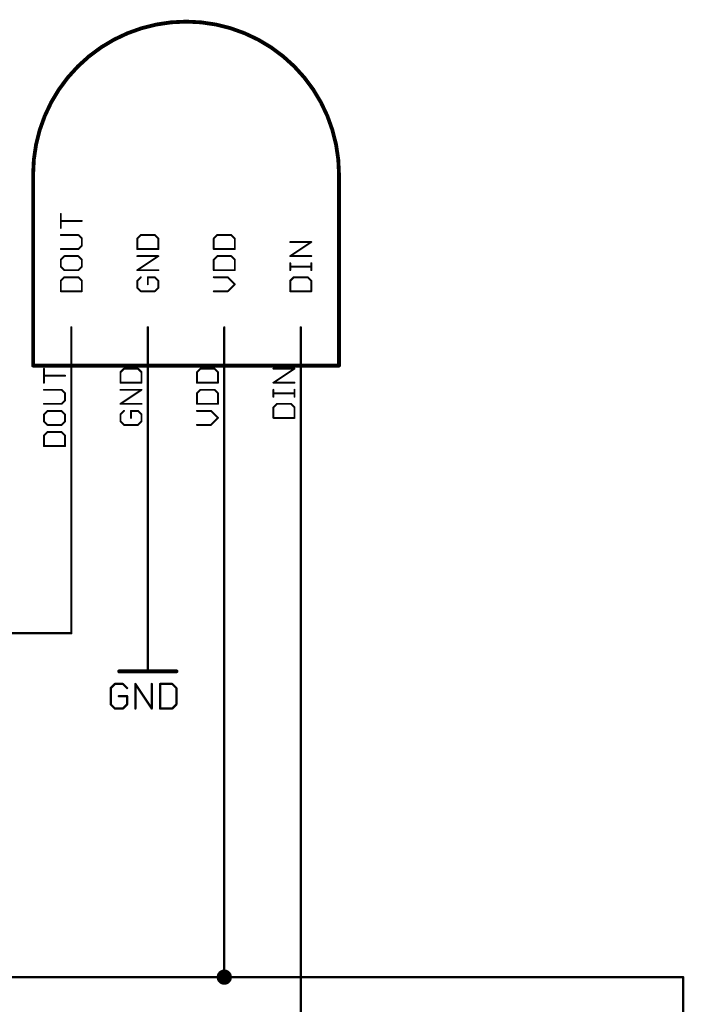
# Model space of a CAD drawing. Extents: x -48 to 130, y 18 to 147.
# Tile 6 of 6: x 52 to 97, y 82 to 147. Entities that reach past the tile are written whole.
import ezdxf

# ---------------------------------------------------------------- set-up
doc = ezdxf.new("R2010")
doc.units = 0
for name, color, linetype in [('91', 94, 'CONTINUOUS'), ('94', 14, 'CONTINUOUS'), ('95', 251, 'CONTINUOUS'), ('96', 251, 'CONTINUOUS')]:
    doc.layers.add(name, color=color, linetype=linetype)

msp = doc.modelspace()

# ---------------------------------------------------------------- linework, layer by layer
at = {"layer": '91', "const_width": 0.1524}
for points in [[(55.88, 121.92), (55.88, 106.68)], [(60.96, 121.92), (60.96, 106.68)], [(66.04, 121.92), (66.04, 83.82)], [(71.12, 121.92), (71.12, 78.74)], [(55.88, 106.68), (38.1, 106.68)], [(33.02, 83.82), (66.04, 83.82)], [(66.04, 83.82), (96.52, 83.82)], [(96.52, 83.82), (96.52, 27.94)]]:
    msp.add_lwpolyline(points, dxfattribs=at)
at = {"layer": '91'}
for points, const_width in [([(55.9181, 121.92, 1), (55.8419, 121.92)], 0.0762), ([(60.9981, 121.92, 1), (60.9219, 121.92)], 0.0762), ([(66.0781, 121.92, 1), (66.0019, 121.92)], 0.0762), ([(71.1581, 121.92, 1), (71.0819, 121.92)], 0.0762), ([(55.8419, 106.68, 1), (55.9181, 106.68)], 0.0762), ([(55.88, 106.6419, 1), (55.88, 106.7181)], 0.0762), ([(60.9219, 106.68, 1), (60.9981, 106.68)], 0.0762), ([(66.04, 83.566, 1), (66.04, 84.074, 1), (66.04, 83.566)], 0.508), ([(66.04, 83.8581, 1), (66.04, 83.7819)], 0.0762), ([(66.0019, 83.82, 1), (66.0781, 83.82)], 0.0762), ([(66.04, 83.7819, 1), (66.04, 83.8581)], 0.0762), ([(96.5581, 83.82, 1), (96.4819, 83.82)], 0.0762), ([(96.52, 83.7819, 1), (96.52, 83.8581)], 0.0762)]:
    msp.add_lwpolyline(points, format="xyb", dxfattribs=dict(at, const_width=const_width))
at = {"layer": '94'}
for points, const_width in [([(73.66, 137.16, 1), (53.34, 137.16)], 0.254), ([(53.4035, 137.16, 1), (53.2765, 137.16)], 0.127), ([(53.2765, 137.16, 1), (53.4035, 137.16)], 0.127), ([(73.7235, 137.16, 1), (73.5965, 137.16)], 0.127), ([(73.5965, 137.16, 1), (73.7235, 137.16)], 0.127), ([(55.9181, 127, 1), (55.8419, 127)], 0.0762), ([(60.9981, 127, 1), (60.9219, 127)], 0.0762), ([(66.0781, 127, 1), (66.0019, 127)], 0.0762), ([(71.1581, 127, 1), (71.0819, 127)], 0.0762), ([(53.34, 124.5235, 1), (53.34, 124.3965)], 0.127), ([(53.2765, 124.46, 1), (53.4035, 124.46)], 0.127), ([(73.5965, 124.46, 1), (73.7235, 124.46)], 0.127), ([(73.66, 124.3965, 1), (73.66, 124.5235)], 0.127), ([(55.8419, 121.92, 1), (55.9181, 121.92)], 0.0762), ([(60.9219, 121.92, 1), (60.9981, 121.92)], 0.0762), ([(66.0019, 121.92, 1), (66.0781, 121.92)], 0.0762), ([(71.0819, 121.92, 1), (71.1581, 121.92)], 0.0762), ([(60.9981, 106.68, 1), (60.9219, 106.68)], 0.0762), ([(59.055, 104.2035, 1), (59.055, 104.0765)], 0.127), ([(60.9219, 104.14, 1), (60.9981, 104.14)], 0.0762), ([(62.865, 104.0765, 1), (62.865, 104.2035)], 0.127)]:
    msp.add_lwpolyline(points, format="xyb", dxfattribs=dict(at, const_width=const_width))
for points, const_width in [([(53.34, 137.16), (53.34, 124.46)], 0.254), ([(73.66, 124.46), (73.66, 137.16)], 0.254), ([(55.88, 121.92), (55.88, 127)], 0.1524), ([(60.96, 121.92), (60.96, 127)], 0.1524), ([(66.04, 121.92), (66.04, 127)], 0.1524), ([(71.12, 121.92), (71.12, 127)], 0.1524), ([(53.34, 124.46), (73.66, 124.46)], 0.254), ([(60.96, 106.68), (60.96, 104.14)], 0.1524), ([(59.055, 104.14), (62.865, 104.14)], 0.254)]:
    msp.add_lwpolyline(points, dxfattribs=dict(at, const_width=const_width))
at = {"layer": '95', "const_width": 0.127}
for points in [[(55.1803, 133.6101), (55.1803, 134.5423)], [(56.5785, 134.0762), (55.1803, 134.0762)], [(56.3455, 133.139), (55.1803, 133.139)], [(56.5785, 132.906), (56.3455, 133.139)], [(56.5785, 132.4399), (56.5785, 132.906)], [(60.4933, 133.139), (60.2603, 132.906)], [(60.2603, 132.906), (60.2603, 132.2069)], [(61.4255, 133.139), (60.4933, 133.139)], [(61.6585, 132.906), (61.4255, 133.139)], [(61.6585, 132.2069), (61.6585, 132.906)], [(65.5733, 133.139), (65.3403, 132.906)], [(65.3403, 132.906), (65.3403, 132.2069)], [(66.5055, 133.139), (65.5733, 133.139)], [(66.7385, 132.906), (66.5055, 133.139)], [(66.7385, 132.2069), (66.7385, 132.906)], [(55.1803, 132.2069), (56.3455, 132.2069)], [(56.3455, 132.2069), (56.5785, 132.4399)], [(60.2603, 132.2069), (61.6585, 132.2069)], [(65.3403, 132.2069), (66.7385, 132.2069)], [(70.4203, 131.7391), (71.8185, 132.6712)], [(71.8185, 132.6712), (70.4203, 132.6712)], [(55.4133, 131.7357), (55.1803, 131.5027)], [(55.1803, 131.5027), (55.1803, 131.0366)], [(56.3455, 131.7357), (55.4133, 131.7357)], [(56.5785, 131.5027), (56.3455, 131.7357)], [(56.5785, 131.0366), (56.5785, 131.5027)], [(60.2603, 130.8036), (61.6585, 131.7357)], [(61.6585, 131.7357), (60.2603, 131.7357)], [(65.5733, 131.7357), (65.3403, 131.5027)], [(65.3403, 131.5027), (65.3403, 130.8036)], [(66.5055, 131.7357), (65.5733, 131.7357)], [(66.7385, 131.5027), (66.5055, 131.7357)], [(66.7385, 130.8036), (66.7385, 131.5027)], [(71.8185, 131.7391), (70.4203, 131.7391)], [(55.1803, 131.0366), (55.4133, 130.8036)], [(55.4133, 130.8036), (56.3455, 130.8036)], [(56.3455, 130.8036), (56.5785, 131.0366)], [(61.6585, 130.8036), (60.2603, 130.8036)], [(65.3403, 130.8036), (66.7385, 130.8036)], [(70.4203, 130.8036), (70.4203, 131.2696)], [(71.8185, 131.0366), (70.4203, 131.0366)], [(71.8185, 130.8036), (71.8185, 131.2696)], [(55.4133, 130.3324), (55.1803, 130.0994)], [(56.3455, 130.3324), (55.4133, 130.3324)], [(56.5785, 130.0994), (56.3455, 130.3324)], [(60.4933, 130.3324), (60.2603, 130.0994)], [(61.4255, 130.3324), (60.9594, 130.3324)], [(60.9594, 130.3324), (60.9594, 129.8664)], [(61.6585, 130.0994), (61.4255, 130.3324)], [(66.2724, 130.3324), (65.3403, 130.3324)], [(66.7385, 129.8664), (66.2724, 130.3324)], [(70.6533, 130.3324), (70.4203, 130.0994)], [(71.5855, 130.3324), (70.6533, 130.3324)], [(71.8185, 130.0994), (71.5855, 130.3324)], [(55.1803, 130.0994), (55.1803, 129.4003)], [(56.5785, 129.4003), (56.5785, 130.0994)], [(60.2603, 130.0994), (60.2603, 129.6333)], [(60.2603, 129.6333), (60.4933, 129.4003)], [(61.4255, 129.4003), (61.6585, 129.6333)], [(61.6585, 129.6333), (61.6585, 130.0994)], [(66.2724, 129.4003), (66.7385, 129.8664)], [(70.4203, 130.0994), (70.4203, 129.4003)], [(71.8185, 129.4003), (71.8185, 130.0994)], [(55.1803, 129.4003), (56.5785, 129.4003)], [(60.4933, 129.4003), (61.4255, 129.4003)], [(65.3403, 129.4003), (66.2724, 129.4003)], [(70.4203, 129.4003), (71.8185, 129.4003)], [(54.0627, 123.3234), (54.0627, 124.2555)], [(55.4609, 123.7895), (54.0627, 123.7895)], [(59.3757, 124.2555), (59.1427, 124.0225)], [(59.1427, 124.0225), (59.1427, 123.3234)], [(60.3079, 124.2555), (59.3757, 124.2555)], [(60.5409, 124.0225), (60.3079, 124.2555)], [(60.5409, 123.3234), (60.5409, 124.0225)], [(64.4557, 124.2555), (64.2227, 124.0225)], [(64.2227, 124.0225), (64.2227, 123.3234)], [(65.3879, 124.2555), (64.4557, 124.2555)], [(65.6209, 124.0225), (65.3879, 124.2555)], [(65.6209, 123.3234), (65.6209, 124.0225)], [(69.3027, 123.3234), (70.7009, 124.2555)], [(70.7009, 124.2555), (69.3027, 124.2555)], [(59.1427, 123.3234), (60.5409, 123.3234)], [(64.2227, 123.3234), (65.6209, 123.3234)], [(70.7009, 123.3234), (69.3027, 123.3234)], [(55.2279, 122.8523), (54.0627, 122.8523)], [(55.4609, 122.6192), (55.2279, 122.8523)], [(55.4609, 122.1532), (55.4609, 122.6192)], [(59.1427, 121.9201), (60.5409, 122.8523)], [(60.5409, 122.8523), (59.1427, 122.8523)], [(64.4557, 122.8523), (64.2227, 122.6192)], [(64.2227, 122.6192), (64.2227, 121.9201)], [(65.3879, 122.8523), (64.4557, 122.8523)], [(65.6209, 122.6192), (65.3879, 122.8523)], [(65.6209, 121.9201), (65.6209, 122.6192)], [(69.3027, 122.3879), (69.3027, 122.854)], [(70.7009, 122.6209), (69.3027, 122.6209)], [(70.7009, 122.3879), (70.7009, 122.854)], [(54.0627, 121.9201), (55.2279, 121.9201)], [(55.2279, 121.9201), (55.4609, 122.1532)], [(60.5409, 121.9201), (59.1427, 121.9201)], [(64.2227, 121.9201), (65.6209, 121.9201)], [(69.5357, 121.9168), (69.3027, 121.6837)], [(69.3027, 121.6837), (69.3027, 120.9846)], [(70.4679, 121.9168), (69.5357, 121.9168)], [(70.7009, 121.6837), (70.4679, 121.9168)], [(70.7009, 120.9846), (70.7009, 121.6837)], [(54.2957, 121.449), (54.0627, 121.216)], [(54.0627, 121.216), (54.0627, 120.7499)], [(55.2279, 121.449), (54.2957, 121.449)], [(55.4609, 121.216), (55.2279, 121.449)], [(55.4609, 120.7499), (55.4609, 121.216)], [(59.3757, 121.449), (59.1427, 121.216)], [(59.1427, 121.216), (59.1427, 120.7499)], [(60.3079, 121.449), (59.8418, 121.449)], [(59.8418, 121.449), (59.8418, 120.9829)], [(60.5409, 121.216), (60.3079, 121.449)], [(60.5409, 120.7499), (60.5409, 121.216)], [(65.1548, 121.449), (64.2227, 121.449)], [(65.6209, 120.9829), (65.1548, 121.449)], [(54.0627, 120.7499), (54.2957, 120.5169)], [(54.2957, 120.5169), (55.2279, 120.5169)], [(55.2279, 120.5169), (55.4609, 120.7499)], [(59.1427, 120.7499), (59.3757, 120.5169)], [(59.3757, 120.5169), (60.3079, 120.5169)], [(60.3079, 120.5169), (60.5409, 120.7499)], [(64.2227, 120.5169), (65.1548, 120.5169)], [(65.1548, 120.5169), (65.6209, 120.9829)], [(69.3027, 120.9846), (70.7009, 120.9846)], [(54.2957, 120.0457), (54.0627, 119.8127)], [(54.0627, 119.8127), (54.0627, 119.1136)], [(55.2279, 120.0457), (54.2957, 120.0457)], [(55.4609, 119.8127), (55.2279, 120.0457)], [(55.4609, 119.1136), (55.4609, 119.8127)], [(54.0627, 119.1136), (55.4609, 119.1136)]]:
    msp.add_lwpolyline(points, dxfattribs=at)
at = {"layer": '95', "const_width": 0.0635}
for points in [[(55.2121, 134.5423, 1), (55.1486, 134.5423)], [(55.1803, 134.1079, 1), (55.1803, 134.0444)], [(56.5785, 134.0444, 1), (56.5785, 134.1079)], [(55.1486, 133.6101, 1), (55.2121, 133.6101)], [(55.1803, 133.1707, 1), (55.1803, 133.1072)], [(56.3679, 133.1614, 1), (56.323, 133.1165)], [(56.3455, 133.1072, 1), (56.3455, 133.1707)], [(56.6103, 132.906, 1), (56.5468, 132.906)], [(56.556, 132.8835, 1), (56.601, 132.9284)], [(60.2921, 132.906, 1), (60.2286, 132.906)], [(60.2379, 132.9284, 1), (60.2828, 132.8835)], [(60.4933, 133.1707, 1), (60.4933, 133.1072)], [(60.5158, 133.1165, 1), (60.4709, 133.1614)], [(61.4479, 133.1614, 1), (61.403, 133.1165)], [(61.4255, 133.1072, 1), (61.4255, 133.1707)], [(61.6903, 132.906, 1), (61.6268, 132.906)], [(61.636, 132.8835, 1), (61.681, 132.9284)], [(65.3721, 132.906, 1), (65.3086, 132.906)], [(65.3179, 132.9284, 1), (65.3628, 132.8835)], [(65.5733, 133.1707, 1), (65.5733, 133.1072)], [(65.5958, 133.1165, 1), (65.5509, 133.1614)], [(66.5279, 133.1614, 1), (66.483, 133.1165)], [(66.5055, 133.1072, 1), (66.5055, 133.1707)], [(66.7703, 132.906, 1), (66.7067, 132.906)], [(66.716, 132.8835, 1), (66.761, 132.9284)], [(55.1803, 132.2386, 1), (55.1803, 132.1751)], [(56.323, 132.2293, 1), (56.3679, 132.1844)], [(56.3455, 132.1751, 1), (56.3455, 132.2386)], [(56.5468, 132.4399, 1), (56.6103, 132.4399)], [(56.601, 132.4174, 1), (56.556, 132.4623)], [(60.2603, 132.2386, 1), (60.2603, 132.1751)], [(60.2286, 132.2069, 1), (60.2921, 132.2069)], [(61.6268, 132.2069, 1), (61.6903, 132.2069)], [(61.6585, 132.1751, 1), (61.6585, 132.2386)], [(65.3403, 132.2386, 1), (65.3403, 132.1751)], [(65.3086, 132.2069, 1), (65.3721, 132.2069)], [(66.7067, 132.2069, 1), (66.7703, 132.2069)], [(66.7385, 132.1751, 1), (66.7385, 132.2386)], [(70.4203, 132.703, 1), (70.4203, 132.6395)], [(71.8361, 132.6448, 1), (71.8009, 132.6976)], [(71.8185, 132.6395, 1), (71.8185, 132.703)], [(55.2121, 131.5027, 1), (55.1486, 131.5027)], [(55.1579, 131.5251, 1), (55.2028, 131.4802)], [(55.4133, 131.7675, 1), (55.4133, 131.704)], [(55.4358, 131.7133, 1), (55.3909, 131.7582)], [(56.3679, 131.7582, 1), (56.323, 131.7133)], [(56.3455, 131.704, 1), (56.3455, 131.7675)], [(56.6103, 131.5027, 1), (56.5468, 131.5027)], [(56.556, 131.4802, 1), (56.601, 131.5251)], [(60.2603, 131.7675, 1), (60.2603, 131.704)], [(61.6761, 131.7093, 1), (61.6409, 131.7621)], [(61.6585, 131.704, 1), (61.6585, 131.7675)], [(65.3721, 131.5027, 1), (65.3086, 131.5027)], [(65.3179, 131.5251, 1), (65.3628, 131.4802)], [(65.5733, 131.7675, 1), (65.5733, 131.704)], [(65.5958, 131.7133, 1), (65.5509, 131.7582)], [(66.5279, 131.7582, 1), (66.483, 131.7133)], [(66.5055, 131.704, 1), (66.5055, 131.7675)], [(66.7703, 131.5027, 1), (66.7067, 131.5027)], [(66.716, 131.4802, 1), (66.761, 131.5251)], [(70.4203, 131.7708, 1), (70.4203, 131.7073)], [(70.4027, 131.7655, 1), (70.4379, 131.7127)], [(71.8185, 131.7073, 1), (71.8185, 131.7708)], [(55.1486, 131.0366, 1), (55.2121, 131.0366)], [(55.2028, 131.0591, 1), (55.1579, 131.0142)], [(55.4133, 130.8353, 1), (55.4133, 130.7718)], [(56.3455, 130.7718, 1), (56.3455, 130.8353)], [(56.5468, 131.0366, 1), (56.6103, 131.0366)], [(56.601, 131.0142, 1), (56.556, 131.0591)], [(60.2603, 130.8353, 1), (60.2603, 130.7718)], [(61.6585, 130.7718, 1), (61.6585, 130.8353)], [(65.3403, 130.8353, 1), (65.3403, 130.7718)], [(66.7385, 130.7718, 1), (66.7385, 130.8353)], [(70.4521, 131.2696, 1), (70.3886, 131.2696)], [(70.4203, 131.0684, 1), (70.4203, 131.0049)], [(71.8503, 131.2696, 1), (71.7867, 131.2696)], [(71.8185, 131.0049, 1), (71.8185, 131.0684)], [(55.4133, 130.3642, 1), (55.4133, 130.3007)], [(55.3909, 130.7811, 1), (55.4358, 130.826)], [(55.4358, 130.31, 1), (55.3909, 130.3549)], [(56.323, 130.826, 1), (56.3679, 130.7811)], [(56.3679, 130.3549, 1), (56.323, 130.31)], [(56.3455, 130.3007, 1), (56.3455, 130.3642)], [(60.2427, 130.83, 1), (60.2779, 130.7772)], [(60.5158, 130.31, 1), (60.4709, 130.3549)], [(60.9594, 130.3642, 1), (60.9594, 130.3007)], [(60.9912, 130.3324, 1), (60.9277, 130.3324)], [(61.4479, 130.3549, 1), (61.403, 130.31)], [(61.4255, 130.3007, 1), (61.4255, 130.3642)], [(65.3086, 130.8036, 1), (65.3721, 130.8036)], [(65.3403, 130.3642, 1), (65.3403, 130.3007)], [(66.2949, 130.3549, 1), (66.25, 130.31)], [(66.2724, 130.3007, 1), (66.2724, 130.3642)], [(66.7067, 130.8036, 1), (66.7703, 130.8036)], [(70.3886, 130.8036, 1), (70.4521, 130.8036)], [(70.6533, 130.3642, 1), (70.6533, 130.3007)], [(70.6758, 130.31, 1), (70.6309, 130.3549)], [(71.6079, 130.3549, 1), (71.563, 130.31)], [(71.5855, 130.3007, 1), (71.5855, 130.3642)], [(71.7867, 130.8036, 1), (71.8503, 130.8036)], [(55.2121, 130.0994, 1), (55.1486, 130.0994)], [(55.1579, 130.1218, 1), (55.2028, 130.0769)], [(56.6103, 130.0994, 1), (56.5468, 130.0994)], [(56.556, 130.0769, 1), (56.601, 130.1218)], [(60.2921, 130.0994, 1), (60.2286, 130.0994)], [(60.2286, 129.6333, 1), (60.2921, 129.6333)], [(60.2379, 130.1218, 1), (60.2828, 130.0769)], [(60.2828, 129.6558, 1), (60.2379, 129.6109)], [(60.9277, 129.8664, 1), (60.9912, 129.8664)], [(61.6903, 130.0994, 1), (61.6268, 130.0994)], [(61.6268, 129.6333, 1), (61.6903, 129.6333)], [(61.681, 129.6109, 1), (61.636, 129.6558)], [(61.636, 130.0769, 1), (61.681, 130.1218)], [(66.761, 129.8439, 1), (66.716, 129.8888)], [(66.716, 129.8439, 1), (66.761, 129.8888)], [(70.4521, 130.0994, 1), (70.3886, 130.0994)], [(70.3979, 130.1218, 1), (70.4428, 130.0769)], [(71.8503, 130.0994, 1), (71.7867, 130.0994)], [(71.796, 130.0769, 1), (71.841, 130.1218)], [(55.1803, 129.4321, 1), (55.1803, 129.3686)], [(55.1486, 129.4003, 1), (55.2121, 129.4003)], [(56.5468, 129.4003, 1), (56.6103, 129.4003)], [(56.5785, 129.3686, 1), (56.5785, 129.4321)], [(60.4933, 129.4321, 1), (60.4933, 129.3686)], [(60.4709, 129.3778, 1), (60.5158, 129.4228)], [(61.403, 129.4228, 1), (61.4479, 129.3778)], [(61.4255, 129.3686, 1), (61.4255, 129.4321)], [(65.3403, 129.4321, 1), (65.3403, 129.3686)], [(66.25, 129.4228, 1), (66.2949, 129.3778)], [(66.2724, 129.3686, 1), (66.2724, 129.4321)], [(70.4203, 129.4321, 1), (70.4203, 129.3686)], [(70.3886, 129.4003, 1), (70.4521, 129.4003)], [(71.7867, 129.4003, 1), (71.8503, 129.4003)], [(71.8185, 129.3686, 1), (71.8185, 129.4321)], [(54.0945, 124.2555, 1), (54.031, 124.2555)], [(54.0627, 123.8212, 1), (54.0627, 123.7577)], [(55.4609, 123.7577, 1), (55.4609, 123.8212)], [(59.1745, 124.0225, 1), (59.111, 124.0225)], [(59.1203, 124.045, 1), (59.1652, 124.0001)], [(59.3757, 124.2873, 1), (59.3757, 124.2238)], [(59.3982, 124.2331, 1), (59.3533, 124.278)], [(60.3303, 124.278, 1), (60.2854, 124.2331)], [(60.3079, 124.2238, 1), (60.3079, 124.2873)], [(60.5727, 124.0225, 1), (60.5091, 124.0225)], [(60.5184, 124.0001, 1), (60.5634, 124.045)], [(64.2545, 124.0225, 1), (64.191, 124.0225)], [(64.2003, 124.045, 1), (64.2452, 124.0001)], [(64.4557, 124.2873, 1), (64.4557, 124.2238)], [(64.4782, 124.2331, 1), (64.4333, 124.278)], [(65.4103, 124.278, 1), (65.3654, 124.2331)], [(65.3879, 124.2238, 1), (65.3879, 124.2873)], [(65.6527, 124.0225, 1), (65.5892, 124.0225)], [(65.5984, 124.0001, 1), (65.6434, 124.045)], [(69.3027, 124.2873, 1), (69.3027, 124.2238)], [(70.7185, 124.2291, 1), (70.6833, 124.282)], [(70.7009, 124.2238, 1), (70.7009, 124.2873)], [(54.031, 123.3234, 1), (54.0945, 123.3234)], [(59.1427, 123.3552, 1), (59.1427, 123.2917)], [(59.111, 123.3234, 1), (59.1745, 123.3234)], [(60.5091, 123.3234, 1), (60.5727, 123.3234)], [(60.5409, 123.2917, 1), (60.5409, 123.3552)], [(64.2227, 123.3552, 1), (64.2227, 123.2917)], [(64.191, 123.3234, 1), (64.2545, 123.3234)], [(65.5892, 123.3234, 1), (65.6527, 123.3234)], [(65.6209, 123.2917, 1), (65.6209, 123.3552)], [(69.3027, 123.3552, 1), (69.3027, 123.2917)], [(69.2851, 123.3498, 1), (69.3203, 123.297)], [(70.7009, 123.2917, 1), (70.7009, 123.3552)], [(54.0627, 122.884, 1), (54.0627, 122.8205)], [(55.2503, 122.8747, 1), (55.2054, 122.8298)], [(55.2279, 122.8205, 1), (55.2279, 122.884)], [(55.4927, 122.6192, 1), (55.4291, 122.6192)], [(55.4384, 122.5968, 1), (55.4834, 122.6417)], [(59.1427, 122.884, 1), (59.1427, 122.8205)], [(60.5585, 122.8259, 1), (60.5233, 122.8787)], [(60.5409, 122.8205, 1), (60.5409, 122.884)], [(64.2545, 122.6192, 1), (64.191, 122.6192)], [(64.2003, 122.6417, 1), (64.2452, 122.5968)], [(64.4557, 122.884, 1), (64.4557, 122.8205)], [(64.4782, 122.8298, 1), (64.4333, 122.8747)], [(65.4103, 122.8747, 1), (65.3654, 122.8298)], [(65.3879, 122.8205, 1), (65.3879, 122.884)], [(65.6527, 122.6192, 1), (65.5892, 122.6192)], [(65.5984, 122.5968, 1), (65.6434, 122.6417)], [(69.3345, 122.854, 1), (69.271, 122.854)], [(69.3027, 122.6527, 1), (69.3027, 122.5892)], [(69.271, 122.3879, 1), (69.3345, 122.3879)], [(70.7327, 122.854, 1), (70.6692, 122.854)], [(70.6692, 122.3879, 1), (70.7327, 122.3879)], [(70.7009, 122.5892, 1), (70.7009, 122.6527)], [(54.0627, 121.9519, 1), (54.0627, 121.8884)], [(55.2054, 121.9426, 1), (55.2503, 121.8977)], [(55.2279, 121.8884, 1), (55.2279, 121.9519)], [(55.4291, 122.1532, 1), (55.4927, 122.1532)], [(55.4834, 122.1307, 1), (55.4384, 122.1756)], [(59.1427, 121.9519, 1), (59.1427, 121.8884)], [(59.1251, 121.9466, 1), (59.1603, 121.8937)], [(60.5409, 121.8884, 1), (60.5409, 121.9519)], [(64.2227, 121.9519, 1), (64.2227, 121.8884)], [(64.191, 121.9201, 1), (64.2545, 121.9201)], [(65.5892, 121.9201, 1), (65.6527, 121.9201)], [(65.6209, 121.8884, 1), (65.6209, 121.9519)], [(69.3345, 121.6837, 1), (69.271, 121.6837)], [(69.2803, 121.7062, 1), (69.3252, 121.6613)], [(69.5357, 121.9485, 1), (69.5357, 121.885)], [(69.5582, 121.8943, 1), (69.5133, 121.9392)], [(70.4903, 121.9392, 1), (70.4454, 121.8943)], [(70.4679, 121.885, 1), (70.4679, 121.9485)], [(70.7327, 121.6837, 1), (70.6692, 121.6837)], [(70.6784, 121.6613, 1), (70.7234, 121.7062)], [(54.0945, 121.216, 1), (54.031, 121.216)], [(54.0403, 121.2384, 1), (54.0852, 121.1935)], [(54.2957, 121.4807, 1), (54.2957, 121.4172)], [(54.3182, 121.4265, 1), (54.2733, 121.4714)], [(55.2503, 121.4714, 1), (55.2054, 121.4265)], [(55.2279, 121.4172, 1), (55.2279, 121.4807)], [(55.4927, 121.216, 1), (55.4291, 121.216)], [(55.4384, 121.1935, 1), (55.4834, 121.2384)], [(59.1745, 121.216, 1), (59.111, 121.216)], [(59.1203, 121.2384, 1), (59.1652, 121.1935)], [(59.3982, 121.4265, 1), (59.3533, 121.4714)], [(59.8418, 121.4807, 1), (59.8418, 121.4172)], [(59.8736, 121.449, 1), (59.8101, 121.449)], [(60.3303, 121.4714, 1), (60.2854, 121.4265)], [(60.3079, 121.4172, 1), (60.3079, 121.4807)], [(60.5727, 121.216, 1), (60.5091, 121.216)], [(60.5184, 121.1935, 1), (60.5634, 121.2384)], [(64.2227, 121.4807, 1), (64.2227, 121.4172)], [(65.1773, 121.4714, 1), (65.1324, 121.4265)], [(65.1548, 121.4172, 1), (65.1548, 121.4807)], [(54.031, 120.7499, 1), (54.0945, 120.7499)], [(54.0852, 120.7723, 1), (54.0403, 120.7274)], [(54.2957, 120.5486, 1), (54.2957, 120.4851)], [(54.2733, 120.4944, 1), (54.3182, 120.5393)], [(55.2054, 120.5393, 1), (55.2503, 120.4944)], [(55.2279, 120.4851, 1), (55.2279, 120.5486)], [(55.4291, 120.7499, 1), (55.4927, 120.7499)], [(55.4834, 120.7274, 1), (55.4384, 120.7723)], [(59.111, 120.7499, 1), (59.1745, 120.7499)], [(59.1652, 120.7723, 1), (59.1203, 120.7274)], [(59.3757, 120.5486, 1), (59.3757, 120.4851)], [(59.3533, 120.4944, 1), (59.3982, 120.5393)], [(59.8101, 120.9829, 1), (59.8736, 120.9829)], [(60.2854, 120.5393, 1), (60.3303, 120.4944)], [(60.3079, 120.4851, 1), (60.3079, 120.5486)], [(60.5091, 120.7499, 1), (60.5727, 120.7499)], [(60.5634, 120.7274, 1), (60.5184, 120.7723)], [(64.2227, 120.5486, 1), (64.2227, 120.4851)], [(65.1324, 120.5393, 1), (65.1773, 120.4944)], [(65.1548, 120.4851, 1), (65.1548, 120.5486)], [(65.5984, 120.9605, 1), (65.6434, 121.0054)], [(65.6434, 120.9605, 1), (65.5984, 121.0054)], [(69.3027, 121.0164, 1), (69.3027, 120.9529)], [(69.271, 120.9846, 1), (69.3345, 120.9846)], [(70.6692, 120.9846, 1), (70.7327, 120.9846)], [(70.7009, 120.9529, 1), (70.7009, 121.0164)], [(54.0945, 119.8127, 1), (54.031, 119.8127)], [(54.0403, 119.8351, 1), (54.0852, 119.7902)], [(54.2957, 120.0775, 1), (54.2957, 120.014)], [(54.3182, 120.0233, 1), (54.2733, 120.0682)], [(55.2503, 120.0682, 1), (55.2054, 120.0233)], [(55.2279, 120.014, 1), (55.2279, 120.0775)], [(55.4927, 119.8127, 1), (55.4291, 119.8127)], [(55.4384, 119.7902, 1), (55.4834, 119.8351)], [(54.0627, 119.1453, 1), (54.0627, 119.0818)], [(54.031, 119.1136, 1), (54.0945, 119.1136)], [(55.4291, 119.1136, 1), (55.4927, 119.1136)], [(55.4609, 119.0818, 1), (55.4609, 119.1453)]]:
    msp.add_lwpolyline(points, format="xyb", dxfattribs=at)
at = {"layer": '96', "const_width": 0.1524}
for points in [[(58.7674, 103.3032), (58.4962, 103.032)], [(58.4962, 103.032), (58.4962, 101.9474)], [(59.3097, 103.3032), (58.7674, 103.3032)], [(59.5809, 103.032), (59.3097, 103.3032)], [(60.1334, 101.6762), (60.1334, 103.3032)], [(60.1334, 103.3032), (61.218, 101.6762)], [(61.218, 101.6762), (61.218, 103.3032)], [(61.7705, 103.3032), (61.7705, 101.6762)], [(62.584, 103.3032), (61.7705, 103.3032)], [(62.8552, 103.032), (62.584, 103.3032)], [(62.8552, 101.9474), (62.8552, 103.032)], [(59.5809, 102.4897), (59.0385, 102.4897)], [(59.5809, 101.9474), (59.5809, 102.4897)], [(58.4962, 101.9474), (58.7674, 101.6762)], [(58.7674, 101.6762), (59.3097, 101.6762)], [(59.3097, 101.6762), (59.5809, 101.9474)], [(61.7705, 101.6762), (62.584, 101.6762)], [(62.584, 101.6762), (62.8552, 101.9474)]]:
    msp.add_lwpolyline(points, dxfattribs=at)
at = {"layer": '96', "const_width": 0.0762}
for points in [[(58.5343, 103.032, 1), (58.4581, 103.032)], [(58.4693, 103.059, 1), (58.5231, 103.0051)], [(58.7674, 103.3413, 1), (58.7674, 103.2651)], [(58.7943, 103.2762, 1), (58.7404, 103.3301)], [(59.3366, 103.3301, 1), (59.2828, 103.2762)], [(59.3097, 103.2651, 1), (59.3097, 103.3413)], [(59.5539, 103.0051, 1), (59.6078, 103.059)], [(60.1715, 103.3032, 1), (60.0953, 103.3032)], [(60.1651, 103.3243, 1), (60.1017, 103.2821)], [(61.2561, 103.3032, 1), (61.1799, 103.3032)], [(61.8086, 103.3032, 1), (61.7324, 103.3032)], [(61.7705, 103.3413, 1), (61.7705, 103.2651)], [(62.6109, 103.3301, 1), (62.5571, 103.2762)], [(62.584, 103.2651, 1), (62.584, 103.3413)], [(62.8933, 103.032, 1), (62.8171, 103.032)], [(62.8282, 103.0051, 1), (62.8821, 103.059)], [(59.0385, 102.5278, 1), (59.0385, 102.4516)], [(59.619, 102.4897, 1), (59.5428, 102.4897)], [(59.5809, 102.4516, 1), (59.5809, 102.5278)], [(58.5231, 101.9743, 1), (58.4693, 101.9204)], [(58.4581, 101.9474, 1), (58.5343, 101.9474)], [(58.7674, 101.7143, 1), (58.7674, 101.6381)], [(58.7404, 101.6493, 1), (58.7943, 101.7031)], [(59.2828, 101.7031, 1), (59.3366, 101.6493)], [(59.3097, 101.6381, 1), (59.3097, 101.7143)], [(59.5428, 101.9474, 1), (59.619, 101.9474)], [(59.6078, 101.9204, 1), (59.5539, 101.9743)], [(60.0953, 101.6762, 1), (60.1715, 101.6762)], [(61.1799, 101.6762, 1), (61.2561, 101.6762)], [(61.1863, 101.6551, 1), (61.2497, 101.6973)], [(61.7705, 101.7143, 1), (61.7705, 101.6381)], [(61.7324, 101.6762, 1), (61.8086, 101.6762)], [(62.5571, 101.7031, 1), (62.6109, 101.6493)], [(62.584, 101.6381, 1), (62.584, 101.7143)], [(62.8171, 101.9474, 1), (62.8933, 101.9474)], [(62.8821, 101.9204, 1), (62.8282, 101.9743)]]:
    msp.add_lwpolyline(points, format="xyb", dxfattribs=at)

doc.saveas('drawing.dxf')
